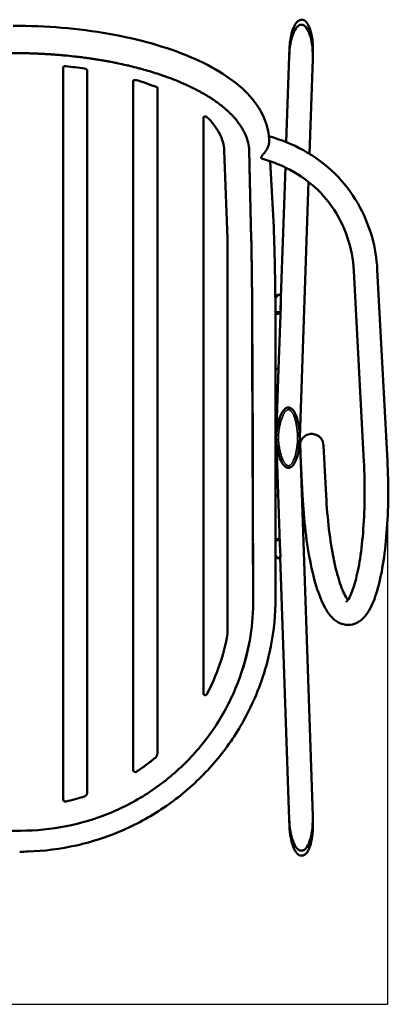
# Model space of a CAD drawing. Header units: millimetres. Extents: x -333 to 1439, y -332 to 1484.
# Tile 4 of 10: x 281 to 594, y -332 to 503. Entities that reach past the tile are written whole.
import ezdxf

# ---------------------------------------------------------------- set-up
doc = ezdxf.new("R2010")
doc.units = ezdxf.units.MM
doc.layers.add('QUOTE', color=252, linetype='Continuous')
doc.layers.add('Visibile (ISO)', color=7, linetype='Continuous', lineweight=50)
doc.layers.add('Visibile sottile (ISO)', color=7, linetype='Continuous', lineweight=35)
doc.dimstyles.get("Standard").update_dxf_attribs({"dimtxt": 15, "dimasz": 0.18, "dimexe": 0.18, "dimexo": 0.0625, "dimgap": 3, "dimtad": 1, "dimdec": 0, "dimzin": 0, "dimdsep": 46, "dimtxsty": 'Standard', "dimblk": 'ARCHTICK', "dimcen": 0.09, "dimadec": 0, "dimazin": 0, "dimtfac": 1, "dimtdec": 0, "dimtofl": 0, "dimtmove": 0, "dimatfit": 3, "dimfxl": 0, "dimtolj": 1, "dimtzin": 0, "dimarcsym": 0})

# ---------------------------------------------------------------- blocks, each defined once
blk = doc.blocks.new('_ArchTick')
at = {"color": 0, "linetype": 'ByBlock', "const_width": 0.15}
blk.add_lwpolyline([(-0.5, -0.5), (0.5, 0.5)], dxfattribs=at)
blk = doc.blocks.new('*D9')
at = {"layer": 'Defpoints', "color": 0}
for p in [(-173.2, 128.99), (593.2, 128.99), (593.2, -332.1)]:
    blk.add_point(p, dxfattribs=at)
at = {"layer": 'QUOTE', "color": 0, "lineweight": -2}
for p, q in [((-173.2, 128.92), (-173.2, -332.28)), ((593.2, 128.92), (593.2, -332.28)), ((-173.2, -332.1), (593.2, -332.1))]:
    blk.add_line(p, q, dxfattribs=at)
at = {"layer": 'QUOTE', "color": 0, "lineweight": -2, "xscale": 0.18, "yscale": 0.18, "zscale": 0.18, "rotation": 180}
blk.add_blockref('_ArchTick', (-173.2, -332.1), dxfattribs=at)
at = {"layer": 'QUOTE', "color": 0, "lineweight": -2, "xscale": 0.18, "yscale": 0.18, "zscale": 0.18}
blk.add_blockref('_ArchTick', (593.2, -332.1), dxfattribs=at)
at = {"layer": 'QUOTE', "color": 0, "insert": (210, -321.6), "char_height": 15, "attachment_point": 5}
blk.add_mtext('\\A1;766', dxfattribs=at)

msp = doc.modelspace()

# ---------------------------------------------------------------- linework, layer by layer
at = {"layer": 'Visibile (ISO)'}
for p, q in [((509.96, 473.51), (510.09, 477.51)), ((509.92, 472.5), (507.43, 399.26)), ((509.96, 473.47), (509.96, 473.47)), ((529.85, 469.71), (527.11, 389.37)), ((529.89, 470.68), (530.02, 474.73)), ((529.89, 470.68), (529.89, 470.68)), ((318.2, 462.97), (318.2, 316.32)), ((338.7, 460.25), (338.7, 316.32)), ((377.7, 451.29), (377.7, 316.32)), ((398.2, 445.42), (398.2, 316.32)), ((437.2, 420.35), (437.2, 316.32)), ((492.79, 402.46), (492.93, 399.93)), ((457.65, 317.61), (454.84, 392.18)), ((477.79, 316.32), (475.97, 392.35)), ((476.34, 378.29), (477.79, 317.68)), ((493.81, 383.01), (496.75, 326.83)), ((506.69, 377.78), (502.95, 267.78)), ((526.3, 365.6), (518.91, 148.5)), ((457.7, 224.81), (457.65, 317.61)), ((318.2, 316.32), (318.2, 224.81)), ((338.7, 224.81), (338.7, 316.32)), ((377.7, 316.32), (377.7, 224.81)), ((398.2, 224.81), (398.2, 316.32)), ((437.2, 316.32), (437.2, 224.81)), ((573.25, 128.09), (564.67, 290.12)), ((593.2, 128.99), (584.62, 291.02)), ((502.7, 260.48), (500.87, 206.9)), ((502.64, 258.8), (502.59, 258.8)), ((318.2, 224.81), (318.2, -158.45)), ((338.7, -152.6), (338.7, 224.81)), ((377.7, 224.81), (377.7, -133.51)), ((398.2, -119.19), (398.2, 224.81)), ((437.2, 224.81), (437.2, -68.6)), ((457.7, -17.85), (457.7, 224.81)), ((479.34, 3.71), (478.65, 224.81)), ((478.66, 224.63), (479.36, 3.9)), ((498.37, 223.43), (498.37, 12.67)), ((500.88, 206.9), (498.88, 148.5)), ((499.56, 168.42), (499.15, 168.45)), ((499.77, 172.89), (499.16, 172.93)), ((499.35, 134.76), (498.88, 148.5)), ((519.23, 139.01), (518.91, 148.5)), ((529.85, -172.71), (519.09, 143.15)), ((501.95, 58.43), (499.35, 134.76)), ((519.23, 139.01), (521.23, 99.51)), ((538.98, 141.51), (541.21, 99.51)), ((509.92, -175.5), (502.35, 46.81)), ((529.89, -173.68), (529.89, -173.68)), ((529.89, -173.68), (530.02, -177.73)), ((509.96, -176.47), (509.96, -176.47)), ((509.96, -176.51), (510.09, -180.51))]:
    msp.add_line(p, q, dxfattribs=at)
for centre, radius, start, end in [((528.98, 141.72), 10, 358.76019, 171.78108), ((438.7, -68.6), 1.5, 180, 332.17878), ((379.4, -133.51), 1.7, 180, 303.30608), ((320, -158.45), 1.8, 180, 282.44146)]:
    msp.add_arc(centre, radius, start, end, dxfattribs=at)
for centre, major_axis, ratio, start_param, end_param in [((271.25, 390.22), (-181.31, -2.11), 0.418341, 4.340052, 4.432701), ((477.79, 235.66), (0.39, -90.5), 0.009172, 1.448584, 2.705221), ((477.79, 235.66), (-0.38, 89), 0.009172, 4.590177, 5.846813), ((583.23, 128.54), (9.97, 0.45), 0.010685, 0.000076, 0.000087), ((393.2, -119.19), (4.66, -1.8), 1, 5.774473, 6.65214), ((277.35, 31.73), (50.05, -190.24), 0.956028, 6.244818, 6.332262), ((335.2, -152.6), (3.02, -1.78), 1, 5.553501, 6.815692)]:
    msp.add_ellipse(centre, major_axis=major_axis, ratio=ratio, start_param=start_param, end_param=end_param, dxfattribs=at)
for points, degree, knots in [([(510.09, 477.51), (510.23, 481.55), (510.68, 485.6), (512.09, 492.04), (512.81, 494.51), (514.42, 498.13), (515.1, 499.4), (516.48, 501.16), (517.06, 501.76), (518.1, 502.5), (518.52, 502.73), (519.43, 503.07), (519.95, 503.17), (520.46, 503.17)], 3, [0, 0, 0, 0, 1.212474, 1.212474, 1.976153, 1.976153, 2.40221, 2.40221, 2.646481, 2.646481, 2.786225, 2.786225, 2.939104, 2.939104, 2.939104, 2.939104]), ([(520.46, 503.17), (520.91, 503.17), (521.36, 503.09), (522.21, 502.81), (522.62, 502.6), (523.44, 502.06), (523.85, 501.7), (524.72, 500.77), (525.16, 500.17), (526.17, 498.54), (526.67, 497.46), (527.87, 494.41), (528.41, 492.38), (529.63, 486.48), (529.99, 482.53), (530.08, 477.31), (530.07, 476.02), (530.02, 474.73)], 3, [0, 0, 0, 0, 0.134144, 0.134144, 0.269613, 0.269613, 0.429742, 0.429742, 0.651412, 0.651412, 1.00507, 1.00507, 1.633553, 1.633553, 2.812186, 2.812186, 3.199555, 3.199555, 3.199555, 3.199555]), ([(275.86, 498.02), (289.69, 498.02), (303.59, 497.44), (330.72, 495.15), (344.08, 493.43), (369.7, 488.93), (382.07, 486.12), (405.29, 479.54), (416.24, 475.72), (436.28, 467.21), (445.44, 462.46), (461.61, 452.15), (468.67, 446.53), (480.31, 434.49), (484.94, 427.99), (490.83, 415.15), (492.46, 408.83), (492.79, 402.46)], 3, [0, 0, 0, 0, 4.150349, 4.150349, 8.294683, 8.294683, 12.446695, 12.446695, 16.613417, 16.613417, 20.80502, 20.80502, 25.028386, 25.028386, 29.25548, 29.25548, 32.940084, 32.940084, 32.940084, 32.940084]), ([(520.33, 498.93), (520.03, 498.93), (519.73, 498.89), (519.11, 498.74), (518.8, 498.62), (517.8, 498.1), (517.17, 497.57), (515.33, 495.58), (514.15, 493.48), (511.3, 485.91), (510.16, 479.38), (509.92, 472.5)], 3, [0, 0, 0, 0, 0.091327, 0.091327, 0.190823, 0.190823, 0.430139, 0.430139, 0.999571, 0.999571, 2.037803, 2.037803, 2.037803, 2.037803]), ([(529.85, 469.71), (529.87, 470.13), (529.88, 470.56), (529.89, 471.09), (529.89, 471.2), (529.99, 478.63), (529.04, 485.66), (526.34, 493.5), (525.22, 495.6), (523.45, 497.57), (522.84, 498.11), (521.85, 498.62), (521.55, 498.74), (520.94, 498.89), (520.64, 498.93), (520.33, 498.93)], 3, [2.037803, 2.037803, 2.037803, 2.037803, 2.101996, 2.101996, 2.117411, 2.117411, 3.218027, 3.218027, 3.786273, 3.786273, 4.025607, 4.025607, 4.125567, 4.125567, 4.217935, 4.217935, 4.217935, 4.217935]), ([(475.97, 392.35), (475.85, 394.59), (475.52, 396.83), (474.98, 399.06), (474.58, 400.73), (474.06, 402.4), (473.42, 404.06), (473.21, 404.61), (472.98, 405.16), (472.74, 405.71), (472.26, 406.81), (471.73, 407.91), (471.15, 409), (470.86, 409.55), (470.56, 410.09), (470.24, 410.64), (469.61, 411.72), (468.92, 412.81), (468.18, 413.88), (467.82, 414.42), (467.44, 414.96), (467.04, 415.49), (466.25, 416.57), (465.42, 417.63), (464.53, 418.69), (464.08, 419.22), (463.63, 419.75), (463.16, 420.27), (462.57, 420.93), (461.96, 421.58), (461.33, 422.24), (461.21, 422.37), (461.08, 422.5), (460.96, 422.63), (460.7, 422.89), (460.45, 423.15), (460.19, 423.4), (460.06, 423.53), (459.93, 423.66), (459.79, 423.79), (459.53, 424.05), (459.26, 424.31), (458.99, 424.57), (458.86, 424.7), (458.72, 424.83), (458.59, 424.95), (458.32, 425.21), (458.04, 425.47), (457.76, 425.72), (457.62, 425.85), (457.48, 425.98), (457.34, 426.11), (456.64, 426.74), (455.92, 427.38), (455.18, 428), (454.59, 428.51), (453.99, 429.01), (453.37, 429.5), (452.15, 430.5), (450.87, 431.48), (449.56, 432.45), (448.9, 432.94), (448.23, 433.42), (447.55, 433.9), (446.19, 434.85), (444.78, 435.8), (443.33, 436.73), (442.61, 437.2), (441.87, 437.66), (441.13, 438.12), (439.64, 439.04), (438.11, 439.95), (436.53, 440.84), (435.75, 441.29), (434.95, 441.73), (434.14, 442.17), (432.53, 443.05), (430.87, 443.92), (429.17, 444.77), (428.33, 445.2), (427.47, 445.62), (426.6, 446.04), (425.3, 446.67), (423.98, 447.29), (422.63, 447.9), (422.18, 448.1), (421.73, 448.3), (421.28, 448.51), (420.37, 448.91), (419.46, 449.31), (418.53, 449.71), (418.07, 449.91), (417.61, 450.1), (417.14, 450.3), (416.44, 450.59), (415.73, 450.88), (415.02, 451.17), (414.79, 451.27), (414.55, 451.37), (414.31, 451.46), (413.83, 451.66), (413.36, 451.85), (412.88, 452.04), (412.64, 452.13), (412.4, 452.23), (412.15, 452.32), (411.43, 452.6), (410.7, 452.88), (409.97, 453.16), (409.49, 453.35), (409, 453.53), (408.5, 453.72), (407.03, 454.27), (405.54, 454.81), (404.03, 455.34), (403.02, 455.69), (402.01, 456.04), (400.99, 456.38), (398.95, 457.07), (396.88, 457.74), (394.78, 458.4), (393.73, 458.72), (392.68, 459.04), (391.61, 459.36), (389.49, 459.99), (387.34, 460.61), (385.16, 461.21), (384.07, 461.51), (382.98, 461.8), (381.88, 462.09), (379.67, 462.67), (377.45, 463.23), (375.2, 463.77), (374.07, 464.04), (372.94, 464.31), (371.8, 464.57), (369.53, 465.09), (367.23, 465.6), (364.92, 466.08), (363.76, 466.32), (362.59, 466.56), (361.42, 466.79), (359.67, 467.14), (357.91, 467.48), (356.13, 467.8), (355.54, 467.91), (354.95, 468.02), (354.35, 468.13), (353.16, 468.34), (351.97, 468.55), (350.77, 468.75), (350.17, 468.85), (349.57, 468.95), (348.97, 469.05), (347.77, 469.25), (346.56, 469.44), (345.36, 469.63), (344.75, 469.73), (344.15, 469.82), (343.54, 469.91), (342.33, 470.09), (341.11, 470.27), (339.89, 470.44), (339.28, 470.53), (338.67, 470.61), (338.06, 470.7), (336.23, 470.95), (334.38, 471.19), (332.54, 471.42), (331.3, 471.57), (330.07, 471.72), (328.83, 471.86), (326.35, 472.14), (323.86, 472.41), (321.37, 472.65), (320.12, 472.77), (318.86, 472.89), (317.61, 473), (315.73, 473.17), (313.84, 473.32), (311.94, 473.47), (311.31, 473.52), (310.68, 473.56), (310.05, 473.61), (308.78, 473.7), (307.52, 473.79), (306.25, 473.87), (305.61, 473.91), (304.98, 473.95), (304.34, 473.98), (303.07, 474.06), (301.8, 474.13), (300.52, 474.2), (299.88, 474.23), (299.24, 474.26), (298.61, 474.29), (297.33, 474.35), (296.05, 474.4), (294.77, 474.45), (294.13, 474.48), (293.49, 474.5), (292.84, 474.53), (291.56, 474.57), (290.28, 474.61), (288.99, 474.64), (288.35, 474.66), (287.7, 474.68), (287.06, 474.69), (286.09, 474.71), (285.13, 474.73), (284.16, 474.75), (283.84, 474.75), (283.51, 474.76), (283.19, 474.76), (282.55, 474.77), (281.9, 474.78), (281.25, 474.79), (280.93, 474.79), (280.61, 474.8), (280.28, 474.8), (279.64, 474.8), (278.99, 474.81), (278.34, 474.81), (278.02, 474.81), (277.7, 474.81), (277.37, 474.81), (276.73, 474.82), (276.08, 474.82), (275.43, 474.82), (275.11, 474.82), (274.8, 474.82), (274.48, 474.82), (273.84, 474.82), (273.2, 474.82), (272.55, 474.82), (272.23, 474.82), (271.91, 474.82), (271.59, 474.82), (270.95, 474.82), (270.31, 474.82), (269.67, 474.82), (269.35, 474.82), (269.03, 474.82), (268.71, 474.82), (267.75, 474.82), (266.78, 474.82), (265.82, 474.82), (265.18, 474.82), (264.54, 474.82), (263.9, 474.82), (262.61, 474.82), (261.33, 474.82), (260.05, 474.82), (259.41, 474.82), (258.76, 474.82), (258.12, 474.82), (256.2, 474.82), (254.27, 474.82), (252.34, 474.82), (251.06, 474.82), (249.77, 474.82), (248.49, 474.82), (245.92, 474.82), (243.35, 474.82), (240.78, 474.82), (239.49, 474.82), (238.21, 474.82), (236.92, 474.82), (218.92, 474.82), (200.89, 474.82), (182.89, 474.82), (181.61, 474.82), (180.32, 474.82), (179.04, 474.82), (176.46, 474.82), (173.89, 474.82), (171.32, 474.82), (170.04, 474.82), (168.75, 474.82), (167.47, 474.82), (165.54, 474.82), (163.62, 474.82), (161.69, 474.82), (161.05, 474.82), (160.41, 474.82), (159.77, 474.82), (158.48, 474.82), (157.2, 474.82), (155.92, 474.82), (155.27, 474.82), (154.63, 474.82), (153.99, 474.82), (153.03, 474.82), (152.07, 474.82), (151.11, 474.82), (150.79, 474.82), (150.46, 474.82), (150.14, 474.82), (149.5, 474.82), (148.86, 474.82), (148.22, 474.82), (147.9, 474.82), (147.58, 474.82), (147.26, 474.82), (146.62, 474.82), (145.98, 474.82), (145.34, 474.82), (145.02, 474.82), (144.7, 474.82), (144.38, 474.82), (143.74, 474.82), (143.09, 474.82), (142.44, 474.81), (142.12, 474.81), (141.79, 474.81), (141.47, 474.81), (140.82, 474.81), (140.18, 474.8), (139.53, 474.8), (139.21, 474.8), (138.88, 474.79), (138.56, 474.79), (137.91, 474.78), (137.27, 474.77), (136.62, 474.76), (136.3, 474.76), (135.98, 474.75), (135.65, 474.75), (134.69, 474.73), (133.72, 474.71), (132.75, 474.69), (132.11, 474.68), (131.47, 474.66), (130.82, 474.64), (129.54, 474.61), (128.25, 474.57), (126.97, 474.53), (126.33, 474.5), (125.69, 474.48), (125.05, 474.45), (123.76, 474.4), (122.49, 474.35), (121.21, 474.29), (120.57, 474.26), (119.93, 474.23), (119.29, 474.2), (118.02, 474.13), (116.74, 474.06), (115.47, 473.98), (114.84, 473.95), (114.2, 473.91), (113.57, 473.87), (112.3, 473.79), (111.03, 473.7), (109.77, 473.61), (109.13, 473.56), (108.5, 473.52), (107.87, 473.47), (105.98, 473.32), (104.09, 473.17), (102.21, 473), (100.95, 472.89), (99.7, 472.77), (98.45, 472.65), (95.95, 472.41), (93.46, 472.14), (90.98, 471.86), (89.75, 471.72), (88.51, 471.57), (87.28, 471.42), (85.43, 471.19), (83.59, 470.95), (81.75, 470.7), (81.14, 470.61), (80.53, 470.53), (79.92, 470.44), (78.7, 470.27), (77.49, 470.09), (76.27, 469.91), (75.67, 469.82), (75.06, 469.73), (74.46, 469.63), (73.25, 469.44), (72.04, 469.25), (70.84, 469.05), (70.24, 468.95), (69.64, 468.85), (69.04, 468.75), (67.84, 468.55), (66.65, 468.34), (65.46, 468.13), (64.87, 468.02), (64.28, 467.91), (63.68, 467.8), (61.91, 467.48), (60.14, 467.14), (58.39, 466.79), (57.22, 466.56), (56.06, 466.32), (54.9, 466.08), (52.58, 465.6), (50.28, 465.09), (48.01, 464.57), (46.87, 464.31), (45.74, 464.04), (44.62, 463.77), (42.37, 463.23), (40.14, 462.67), (37.94, 462.09), (36.84, 461.8), (35.74, 461.51), (34.65, 461.21), (32.48, 460.61), (30.32, 459.99), (28.2, 459.36), (27.14, 459.04), (26.08, 458.72), (25.03, 458.4), (22.94, 457.74), (20.87, 457.07), (18.82, 456.38), (17.8, 456.04), (16.79, 455.69), (15.78, 455.34), (14.28, 454.81), (12.78, 454.27), (11.31, 453.72), (10.82, 453.53), (10.33, 453.35), (9.84, 453.16), (9.11, 452.88), (8.38, 452.6), (7.66, 452.32), (7.42, 452.23), (7.18, 452.13), (6.94, 452.04), (6.46, 451.85), (5.98, 451.66), (5.5, 451.46), (5.27, 451.37), (5.03, 451.27), (4.79, 451.17), (4.08, 450.88), (3.38, 450.59), (2.68, 450.3), (2.21, 450.1), (1.74, 449.91), (1.28, 449.71), (0.36, 449.31), (-0.56, 448.91), (-1.47, 448.51), (-1.92, 448.3), (-2.37, 448.1), (-2.82, 447.9), (-4.16, 447.29), (-5.49, 446.67), (-6.79, 446.04), (-7.66, 445.62), (-8.51, 445.2), (-9.36, 444.77), (-11.06, 443.92), (-12.71, 443.05), (-14.33, 442.17), (-15.13, 441.73), (-15.93, 441.29), (-16.72, 440.84), (-18.29, 439.95), (-19.83, 439.04), (-21.32, 438.12), (-22.06, 437.66), (-22.8, 437.2), (-23.52, 436.73), (-24.97, 435.8), (-26.37, 434.85), (-27.73, 433.9), (-28.41, 433.42), (-29.08, 432.94), (-29.74, 432.45), (-31.06, 431.48), (-32.33, 430.5), (-33.56, 429.5), (-34.17, 429.01), (-34.78, 428.51), (-35.37, 428), (-36.11, 427.38), (-36.83, 426.74), (-37.53, 426.11), (-37.67, 425.98), (-37.81, 425.85), (-37.95, 425.72), (-38.23, 425.47), (-38.5, 425.21), (-38.77, 424.95), (-38.91, 424.83), (-39.05, 424.7), (-39.18, 424.57), (-39.45, 424.31), (-39.72, 424.05), (-39.98, 423.79), (-40.11, 423.66), (-40.24, 423.53), (-40.37, 423.4), (-40.63, 423.15), (-40.89, 422.89), (-41.14, 422.63), (-41.27, 422.5), (-41.4, 422.37), (-41.52, 422.24), (-42.15, 421.58), (-42.75, 420.93), (-43.34, 420.27), (-43.81, 419.75), (-44.27, 419.22), (-44.71, 418.69), (-45.6, 417.63), (-46.44, 416.57), (-47.23, 415.49), (-47.62, 414.96), (-48, 414.42), (-48.37, 413.88), (-49.11, 412.81), (-49.79, 411.72), (-50.42, 410.64), (-50.74, 410.09), (-51.05, 409.55), (-51.34, 409), (-51.92, 407.91), (-52.45, 406.81), (-52.93, 405.71), (-53.17, 405.16), (-53.39, 404.61), (-53.6, 404.06), (-54.24, 402.4), (-54.77, 400.73), (-55.17, 399.06), (-55.71, 396.83), (-56.04, 394.59), (-56.16, 392.35)], 3, [0, 0, 0, 0, 15.650596, 15.650596, 15.650596, 27.388544, 27.388544, 27.388544, 31.301193, 31.301193, 31.301193, 39.126491, 39.126491, 39.126491, 43.03914, 43.03914, 43.03914, 50.864439, 50.864439, 50.864439, 54.777088, 54.777088, 54.777088, 62.602386, 62.602386, 62.602386, 66.515035, 66.515035, 66.515035, 71.405846, 71.405846, 71.405846, 72.384009, 72.384009, 72.384009, 74.340333, 74.340333, 74.340333, 75.318496, 75.318496, 75.318496, 77.27482, 77.27482, 77.27482, 78.252982, 78.252982, 78.252982, 80.209307, 80.209307, 80.209307, 81.187469, 81.187469, 81.187469, 86.078281, 86.078281, 86.078281, 89.99093, 89.99093, 89.99093, 97.816228, 97.816228, 97.816228, 101.728877, 101.728877, 101.728877, 109.554175, 109.554175, 109.554175, 113.466825, 113.466825, 113.466825, 121.292123, 121.292123, 121.292123, 125.204772, 125.204772, 125.204772, 133.03007, 133.03007, 133.03007, 136.942719, 136.942719, 136.942719, 142.811693, 142.811693, 142.811693, 144.768017, 144.768017, 144.768017, 148.680667, 148.680667, 148.680667, 150.636991, 150.636991, 150.636991, 153.571478, 153.571478, 153.571478, 154.54964, 154.54964, 154.54964, 156.505965, 156.505965, 156.505965, 157.484127, 157.484127, 157.484127, 160.418614, 160.418614, 160.418614, 162.374939, 162.374939, 162.374939, 168.243912, 168.243912, 168.243912, 172.156561, 172.156561, 172.156561, 179.98186, 179.98186, 179.98186, 183.894509, 183.894509, 183.894509, 191.719807, 191.719807, 191.719807, 195.632456, 195.632456, 195.632456, 203.457754, 203.457754, 203.457754, 207.370403, 207.370403, 207.370403, 215.195702, 215.195702, 215.195702, 219.108351, 219.108351, 219.108351, 224.977324, 224.977324, 224.977324, 226.933649, 226.933649, 226.933649, 230.846298, 230.846298, 230.846298, 232.802623, 232.802623, 232.802623, 236.715272, 236.715272, 236.715272, 238.671596, 238.671596, 238.671596, 242.584245, 242.584245, 242.584245, 244.54057, 244.54057, 244.54057, 250.409544, 250.409544, 250.409544, 254.322193, 254.322193, 254.322193, 262.147491, 262.147491, 262.147491, 266.06014, 266.06014, 266.06014, 271.929114, 271.929114, 271.929114, 273.885438, 273.885438, 273.885438, 277.798088, 277.798088, 277.798088, 279.754412, 279.754412, 279.754412, 283.667061, 283.667061, 283.667061, 285.623386, 285.623386, 285.623386, 289.536035, 289.536035, 289.536035, 291.492359, 291.492359, 291.492359, 295.405009, 295.405009, 295.405009, 297.361333, 297.361333, 297.361333, 300.29582, 300.29582, 300.29582, 301.273982, 301.273982, 301.273982, 303.230307, 303.230307, 303.230307, 304.208469, 304.208469, 304.208469, 306.164794, 306.164794, 306.164794, 307.142956, 307.142956, 307.142956, 309.099281, 309.099281, 309.099281, 310.077443, 310.077443, 310.077443, 312.033767, 312.033767, 312.033767, 313.01193, 313.01193, 313.01193, 314.968254, 314.968254, 314.968254, 315.946417, 315.946417, 315.946417, 318.880903, 318.880903, 318.880903, 320.837228, 320.837228, 320.837228, 324.749877, 324.749877, 324.749877, 326.706202, 326.706202, 326.706202, 332.575175, 332.575175, 332.575175, 336.487824, 336.487824, 336.487824, 344.313123, 344.313123, 344.313123, 348.225772, 348.225772, 348.225772, 403.002859, 403.002859, 403.002859, 406.915509, 406.915509, 406.915509, 414.740807, 414.740807, 414.740807, 418.653456, 418.653456, 418.653456, 424.52243, 424.52243, 424.52243, 426.478754, 426.478754, 426.478754, 430.391403, 430.391403, 430.391403, 432.347728, 432.347728, 432.347728, 435.282215, 435.282215, 435.282215, 436.260377, 436.260377, 436.260377, 438.216702, 438.216702, 438.216702, 439.194864, 439.194864, 439.194864, 441.151188, 441.151188, 441.151188, 442.129351, 442.129351, 442.129351, 444.085675, 444.085675, 444.085675, 445.063837, 445.063837, 445.063837, 447.020162, 447.020162, 447.020162, 447.998324, 447.998324, 447.998324, 449.954649, 449.954649, 449.954649, 450.932811, 450.932811, 450.932811, 453.867298, 453.867298, 453.867298, 455.823623, 455.823623, 455.823623, 459.736272, 459.736272, 459.736272, 461.692596, 461.692596, 461.692596, 465.605245, 465.605245, 465.605245, 467.56157, 467.56157, 467.56157, 471.474219, 471.474219, 471.474219, 473.430544, 473.430544, 473.430544, 477.343193, 477.343193, 477.343193, 479.299517, 479.299517, 479.299517, 485.168491, 485.168491, 485.168491, 489.08114, 489.08114, 489.08114, 496.906438, 496.906438, 496.906438, 500.819087, 500.819087, 500.819087, 506.688061, 506.688061, 506.688061, 508.644386, 508.644386, 508.644386, 512.557035, 512.557035, 512.557035, 514.513359, 514.513359, 514.513359, 518.426009, 518.426009, 518.426009, 520.382333, 520.382333, 520.382333, 524.294982, 524.294982, 524.294982, 526.251307, 526.251307, 526.251307, 532.12028, 532.12028, 532.12028, 536.03293, 536.03293, 536.03293, 543.858228, 543.858228, 543.858228, 547.770877, 547.770877, 547.770877, 555.596175, 555.596175, 555.596175, 559.508824, 559.508824, 559.508824, 567.334123, 567.334123, 567.334123, 571.246772, 571.246772, 571.246772, 579.07207, 579.07207, 579.07207, 582.984719, 582.984719, 582.984719, 588.853693, 588.853693, 588.853693, 590.810017, 590.810017, 590.810017, 593.744504, 593.744504, 593.744504, 594.722666, 594.722666, 594.722666, 596.678991, 596.678991, 596.678991, 597.657153, 597.657153, 597.657153, 600.59164, 600.59164, 600.59164, 602.547965, 602.547965, 602.547965, 606.460614, 606.460614, 606.460614, 608.416938, 608.416938, 608.416938, 614.285912, 614.285912, 614.285912, 618.198561, 618.198561, 618.198561, 626.023859, 626.023859, 626.023859, 629.936508, 629.936508, 629.936508, 637.761807, 637.761807, 637.761807, 641.674456, 641.674456, 641.674456, 649.499754, 649.499754, 649.499754, 653.412403, 653.412403, 653.412403, 661.237701, 661.237701, 661.237701, 665.150351, 665.150351, 665.150351, 670.041162, 670.041162, 670.041162, 671.019324, 671.019324, 671.019324, 672.975649, 672.975649, 672.975649, 673.953811, 673.953811, 673.953811, 675.910136, 675.910136, 675.910136, 676.888298, 676.888298, 676.888298, 678.844622, 678.844622, 678.844622, 679.822785, 679.822785, 679.822785, 684.713596, 684.713596, 684.713596, 688.626245, 688.626245, 688.626245, 696.451544, 696.451544, 696.451544, 700.364193, 700.364193, 700.364193, 708.189491, 708.189491, 708.189491, 712.10214, 712.10214, 712.10214, 719.927438, 719.927438, 719.927438, 723.840087, 723.840087, 723.840087, 735.578035, 735.578035, 735.578035, 751.228631, 751.228631, 751.228631, 751.228631]), ([(320.45, 463.71), (320.15, 463.74), (319.5, 463.74), (318.52, 463.5), (318.2, 463.17), (318.2, 462.97)], 3, [0, 0, 0, 0, 0.285714, 0.571429, 1, 1, 1, 1]), ([(338.7, 460.25), (338.7, 460.6), (338.18, 461.2), (336.96, 461.56), (336.38, 461.64)], 3, [0, 0, 0, 0, 0.571429, 1, 1, 1, 1]), ([(380.39, 451.87), (380.1, 451.96), (379.4, 452.06), (378.15, 451.89), (377.7, 451.52), (377.7, 451.29)], 3, [0, 0, 0, 0, 0.285714, 0.571429, 1, 1, 1, 1]), ([(397.72, 445.88), (394.98, 446.96), (392.17, 447.99), (386.39, 449.99), (383.43, 450.95), (380.39, 451.87)], 3, [0, 0, 0, 0, 1.120279, 1.120279, 2.240556, 2.240556, 2.240556, 2.240556]), ([(398.2, 445.42), (398.2, 445.46), (398.19, 445.5), (398.15, 445.59), (398.12, 445.63), (398.03, 445.71), (397.98, 445.75), (397.86, 445.82), (397.8, 445.85), (397.72, 445.88)], 3, [0, 0, 0, 0, 0.0308299, 0.0308299, 0.0616562, 0.0616562, 0.0924824, 0.0924824, 0.1233123, 0.1233123, 0.1233123, 0.1233123]), ([(440.08, 420.6), (439.92, 420.75), (439.62, 420.88), (439.26, 420.94), (438.9, 421), (438.48, 421), (438.12, 420.93), (437.94, 420.9), (437.77, 420.85), (437.64, 420.8), (437.36, 420.68), (437.2, 420.52), (437.2, 420.35)], 3, [0, 0, 0, 0, 0.286617, 0.286617, 0.286617, 0.572392, 0.572392, 0.572392, 0.714208, 0.714208, 0.714208, 1, 1, 1, 1]), ([(440.08, 420.6), (444.68, 416.12), (448.25, 411.47), (453.21, 401.92), (454.58, 397.06), (454.84, 392.18)], 3, [-6.936297, -6.936297, -6.936297, -6.936297, -3.467531, -3.467531, 0, 0, 0, 0]), ([(492.67, 404.26), (502.81, 401.41), (512.71, 397.48), (531.74, 386.98), (540.91, 380.15), (556.27, 364.87), (562.74, 356.45), (573.23, 338.42), (577.33, 328.66), (582.66, 309.65), (584.17, 300.33), (584.62, 291.02)], 3, [0.430493, 0.430493, 0.430493, 0.430493, 3.586572, 3.586572, 6.958745, 6.958745, 10.104755, 10.104755, 13.246351, 13.246351, 16.061855, 16.061855, 16.061855, 16.061855]), ([(491.91, 395.1), (491.51, 394.17), (491.01, 393.28), (489.9, 391.56), (489.28, 390.75), (488.05, 389.21), (487.45, 388.51), (486.8, 387.62), (486.62, 387.35), (486.36, 386.84), (486.28, 386.61), (486.26, 386.4)], 3, [0.000001, 0.000001, 0.000001, 0.000001, 0.305426, 0.305426, 0.625669, 0.625669, 0.97248, 0.97248, 1.139741, 1.139741, 1.296176, 1.296176, 1.296176, 1.296176]), ([(492.93, 399.93), (492.96, 399.24), (492.91, 398.52), (492.59, 396.87), (492.3, 395.98), (491.91, 395.1)], 3, [1.0094876, 1.0094876, 1.0094876, 1.0094876, 1.1834616, 1.1834616, 1.3848396, 1.3848396, 1.3848396, 1.3848396]), ([(486.26, 386.4), (486.25, 386.32), (486.24, 386.25), (486.27, 385.85), (486.43, 385.53), (487.03, 385.14), (487.25, 385.04), (487.51, 384.97)], 3, [0, 0, 0, 0, 0.0490724, 0.0490724, 0.2830762, 0.2830762, 0.389876, 0.389876, 0.389876, 0.389876]), ([(564.67, 290.12), (564.19, 299.83), (562.33, 309.57), (556.04, 328.04), (551.53, 336.94), (540.3, 352.83), (533.48, 359.99), (518.37, 371.8), (509.96, 376.61), (496.72, 382.09), (492.14, 383.66), (487.51, 384.97)], 3, [0, 0, 0, 0, 2.943238, 2.943238, 5.899259, 5.899259, 8.815435, 8.815435, 11.674091, 11.674091, 13.12019, 13.12019, 13.12019, 13.12019]), ([(496.75, 326.83), (496.97, 322.59), (497.18, 317.05), (497.55, 304.07), (497.72, 296.55), (498, 280.29), (498.11, 271.41), (498.28, 253.13), (498.34, 243.55), (498.37, 230.53), (498.37, 226.96), (498.37, 223.43)], 3, [0.000104, 0.000104, 0.000104, 0.000104, 2.935106, 2.935106, 5.814972, 5.814972, 8.662092, 8.662092, 11.502144, 11.502144, 12.570117, 12.570117, 12.570117, 12.570117]), ([(498.44, 268.74), (498.69, 268.94), (498.93, 269.14), (499.49, 269.47), (499.73, 269.59), (500.23, 269.76), (500.5, 269.82), (500.93, 269.86), (501.09, 269.86), (501.25, 269.85)], 3, [0, 0, 0, 0, 0.1796286, 0.1796286, 0.2724403, 0.2724403, 0.3578559, 0.3578559, 0.4079886, 0.4079886, 0.4079886, 0.4079886]), ([(502.77, 269.75), (502.78, 269.75), (502.78, 269.75), (502.79, 269.74), (502.84, 269.65), (502.9, 269.24), (502.94, 268.62), (502.97, 267.01), (502.9, 264.8), (502.84, 263.6), (502.67, 260.98), (502.49, 258.34), (502.42, 257.04), (502.38, 255.96), (502.39, 255.15)], 5, [-21.125911, -21.125911, -21.125911, -21.125911, -21.125911, -21.125911, -20.522364, -20.522364, -20.522364, -13.755748, -13.755748, -13.755748, -7.061232, -7.061232, -7.061232, 0, 0, 0, 0, 0, 0]), ([(502.7, 260.48), (502.71, 260.77), (502.72, 261.08), (502.75, 261.73), (502.77, 262.05), (502.81, 262.65), (502.82, 262.91), (502.84, 263.36), (502.85, 263.54), (502.86, 263.75), (502.86, 263.8), (502.87, 263.88), (502.87, 263.91), (502.87, 263.96), (502.87, 263.98), (502.87, 264.04), (502.87, 264.07), (502.88, 264.14), (502.88, 264.19), (502.88, 264.37), (502.88, 264.48), (502.88, 264.57)], 3, [-0.6098328, -0.6098328, -0.6098328, -0.6098328, -0.5118707, -0.5118707, -0.4148809, -0.4148809, -0.3298958, -0.3298958, -0.2653723, -0.2653723, -0.2460918, -0.2460918, -0.2342692, -0.2342692, -0.2235942, -0.2235942, -0.2100105, -0.2100105, -0.1886647, -0.1886647, -0.1183578, -0.1183578, -0.1183578, -0.1183578]), ([(502.59, 258.8), (502.59, 258.8), (502.58, 258.8), (502.57, 258.83), (502.55, 258.88), (502.54, 258.97)], 3, [-0.2509973, -0.2509973, -0.2509973, -0.2509973, -0.2316454, -0.2316454, -0.150484, -0.150484, -0.150484, -0.150484]), ([(498.37, 206.02), (498.43, 206.09), (498.49, 206.17), (498.68, 206.38), (498.83, 206.5), (499.15, 206.69), (499.32, 206.76), (499.67, 206.86), (499.84, 206.88), (500.02, 206.89)], 3, [-0.2197306, -0.2197306, -0.2197306, -0.2197306, -0.1820752, -0.1820752, -0.1127044, -0.1127044, -0.0532625, -0.0532625, -0.0000017, -0.0000017, -0.0000017, -0.0000017]), ([(500.02, 206.89), (500.17, 206.89), (500.31, 206.89), (500.6, 206.9), (500.74, 206.9), (500.88, 206.9)], 3, [0.00000168, 0.00000168, 0.00000168, 0.00000168, 0.04391938, 0.04391938, 0.08597727, 0.08597727, 0.08597727, 0.08597727]), ([(499.16, 172.93), (499.02, 173.64), (498.82, 174.35), (498.49, 175.18), (498.43, 175.31), (498.37, 175.45)], 3, [-1.3615278, -1.3615278, -1.3615278, -1.3615278, -1.0451737, -1.0451737, -0.9825667, -0.9825667, -0.9825667, -0.9825667]), ([(499.15, 168.45), (499.01, 169.16), (498.81, 169.86), (498.48, 170.68), (498.43, 170.81), (498.37, 170.94)], 3, [0.000001, 0.000001, 0.000001, 0.000001, 0.3168932, 0.3168932, 0.376274, 0.376274, 0.376274, 0.376274]), ([(498.88, 148.5), (499.33, 158.52), (501.49, 164.58), (503.06, 168.49), (503.87, 169.98), (505.24, 171.88), (505.83, 172.52), (506.93, 173.42), (507.4, 173.67), (508.28, 174.04), (508.73, 174.11), (509.6, 174.16), (510.06, 174.06), (510.81, 173.82), (511.25, 173.61), (512.26, 172.88), (512.78, 172.37), (514.05, 170.79), (514.71, 169.59), (516.35, 165.99), (517.17, 163.08), (518.54, 155.71), (518.78, 151.57), (518.82, 148.5)], 3, [-2.988309, -2.988309, -2.988309, -2.988309, -2.84994, -2.84994, -2.726121, -2.726121, -2.638134, -2.638134, -2.557814, -2.557814, -2.446821, -2.446821, -2.280673, -2.280673, -2.115053, -2.115053, -1.923466, -1.923466, -1.598625, -1.598625, -0.921205, -0.921205, -0.000016, -0.000016, -0.000016, -0.000016]), ([(501.78, 165.21), (501.53, 164.48), (501.29, 163.71), (500.82, 162.07), (500.61, 161.22), (500.41, 160.33)], 3, [-1.8713677, -1.8713677, -1.8713677, -1.8713677, -1.5705893, -1.5705893, -1.2609895, -1.2609895, -1.2609895, -1.2609895]), ([(518.82, 148.5), (518.76, 143.41), (518.25, 139.82), (517.35, 134.8), (516.58, 131.57), (514.66, 127.29), (514, 126.16), (512.93, 124.81), (512.41, 124.22), (511.37, 123.48), (510.93, 123.22), (510.12, 122.96), (509.65, 122.84), (508.77, 122.89), (508.33, 122.94), (507.19, 123.42), (506.72, 123.75), (505.57, 124.7), (504.96, 125.49), (503.76, 127.21), (502.91, 128.78), (500.14, 136.1), (499.15, 142.66), (498.88, 148.5)], 3, [-13.47693, -13.47693, -13.47693, -13.47693, -10.269657, -10.269657, -6.648508, -6.648508, -4.838673, -4.838673, -3.950592, -3.950592, -3.471313, -3.471313, -3.172482, -3.172482, -3.013341, -3.013341, -2.84696, -2.84696, -2.479588, -2.479588, -1.752447, -1.752447, -0.000008, -0.000008, -0.000008, -0.000008]), ([(593.2, 128.99), (593.73, 118.72), (593.95, 108.19), (593.74, 87.64), (593.31, 77.44), (591.82, 58.27), (590.75, 49.13), (588.05, 32.56), (586.39, 25.03), (582.5, 11.93), (580.26, 6.32), (574.59, -3.16), (570.92, -7.39), (563.11, -10.22), (560.5, -10.55), (554.76, -9.91), (551.76, -8.55), (546.49, -4.69), (544.24, -2.05), (539.33, 5.39), (536.88, 10.76), (532.22, 23.99), (530.06, 32.11), (526.45, 49.67), (524.95, 59.15), (522.62, 78.8), (521.76, 89.11), (521.23, 99.51)], 3, [0, 0, 0, 0, 3.106116, 3.106116, 6.225459, 6.225459, 9.351019, 9.351019, 12.500701, 12.500701, 15.717459, 15.717459, 19.120057, 19.120057, 20.539839, 20.539839, 22.396089, 22.396089, 24.572699, 24.572699, 27.72193, 27.72193, 31.124975, 31.124975, 34.343892, 34.343892, 37.486616, 37.486616, 37.486616, 37.486616]), ([(558.17, 9.06), (558.17, 9.06), (558.67, 9.45), (560.29, 11.63), (561.56, 13.9), (564.28, 20.54), (565.77, 25.31), (568.53, 36.93), (569.8, 44.04), (571.89, 59.84), (572.71, 68.73), (573.74, 87.36), (573.97, 97.28), (573.82, 114.15), (573.61, 121.18), (573.25, 128.09)], 3, [17.646626, 17.646626, 17.646626, 17.646626, 19.202165, 19.202165, 21.371206, 21.371206, 23.970216, 23.970216, 26.795594, 26.795594, 29.729683, 29.729683, 32.708523, 32.708523, 34.800879, 34.800879, 34.800879, 34.800879]), ([(498.37, 100.13), (498.43, 100.05), (498.49, 99.98), (498.68, 99.77), (498.83, 99.65), (499.15, 99.46), (499.32, 99.39), (499.67, 99.29), (499.84, 99.27), (500.02, 99.26)], 3, [0.0227003, 0.0227003, 0.0227003, 0.0227003, 0.0605497, 0.0605497, 0.1302778, 0.1302778, 0.190026, 0.190026, 0.2435612, 0.2435612, 0.2435612, 0.2435612]), ([(500.02, 99.26), (500.17, 99.26), (500.31, 99.26), (500.49, 99.25), (500.53, 99.25), (500.56, 99.25)], 3, [-0.0878354, -0.0878354, -0.0878354, -0.0878354, -0.04391771, -0.04391771, -0.03401809, -0.03401809, -0.03401809, -0.03401809]), ([(541.21, 99.51), (541.73, 89.65), (542.56, 79.89), (544.76, 61.59), (546.15, 52.88), (549.3, 37.48), (551.11, 30.61), (554.83, 19.56), (556.82, 15.2), (558.91, 11.82), (559.3, 11.25), (559.65, 10.78)], 3, [0, 0, 0, 0, 2.984984, 2.984984, 5.980127, 5.980127, 8.953482, 8.953482, 11.869145, 11.869145, 12.575344, 12.575344, 12.575344, 12.575344]), ([(502.23, 46.23), (502.27, 46.23), (502.32, 46.48), (502.41, 47.63), (502.44, 48.71), (502.38, 51.46), (502.29, 53.04), (502.12, 55.82), (502.04, 56.96), (501.94, 58.6), (501.91, 59.2), (501.88, 60.03), (501.87, 60.3), (501.86, 60.74), (501.86, 60.92), (501.86, 61.09)], 3, [-1.857606, -1.857606, -1.857606, -1.857606, -1.539831, -1.539831, -1.099047, -1.099047, -0.661497, -0.661497, -0.348484, -0.348484, -0.170352, -0.170352, -0.084313, -0.084313, -0.015545, -0.015545, -0.015545, -0.015545]), ([(501.16, 46.16), (500.8, 46.14), (500.45, 46.18), (499.84, 46.33), (499.57, 46.44), (499.11, 46.66), (498.92, 46.77), (498.61, 46.97), (498.49, 47.05), (498.37, 47.13)], 3, [0, 0, 0, 0, 0.1111997, 0.1111997, 0.2144535, 0.2144535, 0.3183009, 0.3183009, 0.3925464, 0.3925464, 0.3925464, 0.3925464]), ([(-59.31, 10.87), (-59.31, -1.95), (-58.04, -14.76), (-55.52, -27.33), (-53, -39.91), (-49.24, -52.22), (-44.29, -64.07), (-39.35, -75.92), (-33.24, -87.26), (-26.06, -97.93), (-18.88, -108.59), (-10.66, -118.53), (-1.53, -127.6), (7.61, -136.67), (17.63, -144.83), (28.37, -151.95), (39.12, -159.08), (50.54, -165.14), (62.48, -170.05), (74.42, -174.96), (86.82, -178.69), (99.5, -181.2), (112.18, -183.7), (125.06, -184.96), (138.01, -184.96), (186.05, -184.96), (234.11, -184.96), (282.15, -184.96), (295.11, -184.96), (307.99, -183.7), (320.67, -181.2), (333.34, -178.69), (345.74, -174.96), (357.68, -170.05), (369.62, -165.14), (381.05, -159.08), (391.79, -151.95), (402.54, -144.83), (412.55, -136.67), (421.69, -127.6), (430.83, -118.53), (439.05, -108.59), (446.23, -97.93), (453.41, -87.26), (459.51, -75.92), (464.46, -64.07), (469.4, -52.22), (473.16, -39.91), (475.69, -27.33), (477.74, -17.1), (478.96, -6.71), (479.34, 3.71)], 3, [-757.780345, -757.780345, -757.780345, -757.780345, -718.978265, -718.978265, -718.978265, -680.164371, -680.164371, -680.164371, -641.350487, -641.350487, -641.350487, -602.536642, -602.536642, -602.536642, -563.722689, -563.722689, -563.722689, -524.908818, -524.908818, -524.908818, -486.094761, -486.094761, -486.094761, -447.263322, -447.263322, -447.263322, -303.294068, -303.294068, -303.294068, -264.462628, -264.462628, -264.462628, -225.648572, -225.648572, -225.648572, -186.8347, -186.8347, -186.8347, -148.020748, -148.020748, -148.020748, -109.206903, -109.206903, -109.206903, -70.393019, -70.393019, -70.393019, -31.579125, -31.579125, -31.579125, 0, 0, 0, 0]), ([(498.37, 12.67), (498.37, -1.14), (497.02, -15.02), (491.7, -42.11), (487.71, -55.46), (477.27, -81.03), (470.78, -93.37), (455.62, -116.49), (446.87, -127.37), (427.53, -147.19), (416.85, -156.21), (394.05, -171.99), (381.83, -178.81), (356.41, -189.97), (343.1, -194.35), (316, -200.48), (302.09, -202.25), (285.93, -202.75), (283.65, -202.79), (281.37, -202.79)], 3, [0, 0, 0, 0, 4.172397, 4.172397, 8.33806, 8.33806, 12.505007, 12.505007, 16.672439, 16.672439, 20.840436, 20.840436, 25.00864, 25.00864, 29.176985, 29.176985, 33.345598, 33.345598, 34.028642, 34.028642, 34.028642, 34.028642]), ([(479.36, 3.9), (478.99, -6.65), (477.76, -17.16), (475.69, -27.52), (474.33, -34.29), (472.61, -40.98), (470.55, -47.56)], 3, [-758.154076, -758.154076, -758.154076, -758.154076, -726.201817, -726.201817, -726.201817, -705.312035, -705.312035, -705.312035, -705.312035]), ([(479.34, 3.71), (479.35, 3.74), (479.35, 3.77), (479.35, 3.8), (479.35, 3.84), (479.36, 3.87), (479.36, 3.9)], 3, [0, 0, 0, 0, 0.772242, 0.772242, 0.772242, 1.545577, 1.545577, 1.545577, 1.545577]), ([(440.03, -69.3), (444.28, -61.23), (447.9, -52.86), (453.82, -35.64), (456.11, -26.81), (457.7, -17.85)], 3, [0.000005, 0.000005, 0.000005, 0.000005, 2.750298, 2.750298, 5.500485, 5.500485, 5.500485, 5.500485]), ([(380.33, -134.93), (383.12, -133.1), (385.85, -131.19), (391.21, -127.22), (393.83, -125.17), (396.4, -123.04)], 3, [0.000001, 0.000001, 0.000001, 0.000001, 1.00237, 1.00237, 2.00474, 2.00474, 2.00474, 2.00474]), ([(529.85, -172.71), (529.87, -173.13), (529.88, -173.56), (529.89, -174.09), (529.89, -174.19), (529.99, -181.63), (529.04, -188.66), (526.34, -196.5), (525.22, -198.6), (523.45, -200.57), (522.84, -201.11), (521.85, -201.62), (521.55, -201.74), (520.94, -201.89), (520.64, -201.93), (520.33, -201.93)], 3, [-2.143205, -2.143205, -2.143205, -2.143205, -2.080097, -2.080097, -2.064946, -2.064946, -0.983183, -0.983183, -0.424465, -0.424465, -0.189116, -0.189116, -0.090825, -0.090825, 0, 0, 0, 0]), ([(520.33, -201.93), (520.03, -201.93), (519.73, -201.89), (519.11, -201.74), (518.8, -201.62), (517.8, -201.1), (517.17, -200.57), (515.33, -198.58), (514.15, -196.48), (511.3, -188.91), (510.16, -182.38), (509.92, -175.5)], 3, [-4.146489, -4.146489, -4.146489, -4.146489, -4.056687, -4.056687, -3.958851, -3.958851, -3.72352, -3.72352, -3.163636, -3.163636, -2.143205, -2.143205, -2.143205, -2.143205]), ([(520.46, -206.17), (520.01, -206.17), (519.56, -206.09), (518.7, -205.81), (518.29, -205.6), (517.45, -205.06), (517.03, -204.69), (516.12, -203.74), (515.65, -203.11), (514.56, -201.41), (514.01, -200.28), (512.68, -197.04), (512.06, -194.85), (510.68, -188.68), (510.23, -184.59), (510.09, -180.51)], 3, [0, 0, 0, 0, 0.134454, 0.134454, 0.271037, 0.271037, 0.435163, 0.435163, 0.666728, 0.666728, 1.041591, 1.041591, 1.717404, 1.717404, 2.940452, 2.940452, 2.940452, 2.940452]), ([(530.02, -177.73), (530.16, -181.76), (529.99, -185.82), (529.03, -192.71), (528.44, -195.59), (526.94, -199.88), (526.29, -201.39), (524.91, -203.54), (524.32, -204.29), (523.22, -205.23), (522.79, -205.52), (522.04, -205.87), (521.75, -205.98), (521.12, -206.13), (520.79, -206.17), (520.46, -206.17)], 3, [0, 0, 0, 0, 1.210973, 1.210973, 2.085439, 2.085439, 2.572767, 2.572767, 2.85236, 2.85236, 3.005471, 3.005471, 3.09962, 3.09962, 3.198381, 3.198381, 3.198381, 3.198381])]:
    msp.add_open_spline(points, degree=degree, knots=knots, dxfattribs=at)
for points, degree in [([(509.94, 472.98), (509.95, 473.14), (509.95, 473.3), (509.96, 473.47)], 3), ([(529.89, 470.68), (529.88, 470.52), (529.87, 470.36), (529.87, 470.2)], 3), ([(498.14, 268.49), (498.24, 268.57), (498.34, 268.66), (498.44, 268.74)], 3), ([(501.25, 269.85), (501.76, 269.81), (502.27, 269.78), (502.77, 269.75)], 3), ([(502.47, 253.85), (501.07, 253.77), (499.67, 253.69), (498.27, 253.6)], 3), ([(502.39, 255.15), (502.39, 254.83), (502.4, 254.55), (502.42, 254.32), (502.45, 254.14), (502.48, 254.02)], 5), ([(498.96, 147.05), (498.93, 147.53), (498.91, 148.01), (498.88, 148.5)], 3), ([(518.73, 145.6), (518.66, 144.26), (518.56, 142.94), (518.42, 141.66)], 3), ([(518.82, 148.5), (518.82, 148.98), (518.81, 149.46), (518.79, 149.93)], 3), ([(498.37, 62.59), (499.52, 62.53), (500.67, 62.46), (501.81, 62.41)], 3), ([(502.23, 46.23), (501.87, 46.2), (501.52, 46.18), (501.16, 46.16)], 3), ([(501.16, 46.16), (501.16, 46.16), (501.16, 46.16), (501.16, 46.16)], 3), ([(529.87, -173.2), (529.87, -173.36), (529.88, -173.52), (529.89, -173.68)], 3), ([(509.96, -176.47), (509.95, -176.3), (509.95, -176.14), (509.94, -175.98)], 3)]:
    msp.add_open_spline(points, degree=degree, dxfattribs=at)
msp.add_rational_spline([(499.15, 168.45), (499.15, 170.69), (499.16, 172.93)], [0.999998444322, 0.999995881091, 0.999995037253], degree=2, dxfattribs=at)
at = {"layer": 'Visibile sottile (ISO)'}
for p, q in [((475.97, 392.35), (475.97, 393.45)), ((498.26, 255.17), (502.39, 255.15)), ((502.39, 255.15), (502.43, 257.05)), ((501.86, 61.21), (498.37, 61.19)), ((501.87, 60.81), (501.9, 59.45))]:
    msp.add_line(p, q, dxfattribs=at)
for centre, major_axis, ratio, start_param, end_param in [((499.88, 266.05), (1.88, -2.33), 0.835915, 2.223276, 3.078744), ((500.03, 49.63), (-1.72, -2.46), 0.852473, 0.026947, 0.814783)]:
    msp.add_ellipse(centre, major_axis=major_axis, ratio=ratio, start_param=start_param, end_param=end_param, dxfattribs=at)
for points, knots in [([(498.14, 268.49), (498.23, 268.56), (498.31, 268.63), (498.38, 268.69), (498.4, 268.7), (498.42, 268.72), (498.44, 268.74)], [0.1084738, 0.1084738, 0.1084738, 0.1084738, 0.7784608, 0.7784608, 0.7784608, 0.9766286, 0.9766286, 0.9766286, 0.9766286]), ([(498.16, 266.5), (498.25, 266.58), (498.33, 266.66), (498.42, 266.75), (498.55, 266.88), (498.68, 267), (498.8, 267.12), (498.92, 267.24), (499.04, 267.36), (499.16, 267.48), (499.38, 267.71), (499.59, 267.93), (499.78, 268.14), (499.97, 268.34), (500.14, 268.53), (500.29, 268.71)], [0.070765, 0.070765, 0.070765, 0.070765, 0.491305, 0.491305, 0.491305, 1.129628, 1.129628, 1.129628, 1.756408, 1.756408, 1.756408, 2.975944, 2.975944, 2.975944, 4.134684, 4.134684, 4.134684, 4.134684]), ([(500.29, 268.71), (500.41, 268.85), (500.62, 269.1), (500.83, 269.37), (500.97, 269.54), (501.05, 269.65), (501.12, 269.73), (501.17, 269.8), (501.21, 269.84), (501.24, 269.85), (501.25, 269.85), (501.25, 269.85)], [-0.104458, -0.104458, -0.104458, -0.104458, 0.794985, 1.574053, 1.947236, 2.307712, 2.640427, 2.955017, 3.253158, 3.526753, 3.574043, 3.574043, 3.574043, 3.574043]), ([(500.71, 148.5), (500.78, 149.89), (500.94, 152.14), (501.34, 155.37), (501.8, 158.19), (502.34, 160.64), (502.86, 162.58), (503.31, 164.05), (503.82, 165.48), (504.38, 166.85), (504.9, 167.96), (505.37, 168.81), (505.75, 169.44), (506.16, 170.04), (506.57, 170.58), (506.94, 170.99), (507.24, 171.29), (507.48, 171.51), (507.73, 171.7), (507.96, 171.87), (508.2, 172), (508.42, 172.12), (508.63, 172.2), (508.83, 172.26), (509.03, 172.29), (509.21, 172.31), (509.35, 172.3), (509.5, 172.29), (509.64, 172.27), (509.77, 172.23), (509.9, 172.19), (510.08, 172.13), (510.29, 172.02), (510.51, 171.89), (510.74, 171.73), (510.97, 171.54), (511.2, 171.33), (511.4, 171.13), (511.6, 170.91), (511.87, 170.59), (512.2, 170.14), (512.58, 169.57), (512.88, 169.06), (513.11, 168.63), (513.29, 168.27), (513.52, 167.79), (513.89, 166.96), (514.35, 165.79), (514.82, 164.35), (515.24, 162.89), (515.61, 161.33), (516.04, 159.27), (516.44, 156.71), (516.69, 154.37), (516.85, 152.31), (516.95, 150.57), (516.98, 149.18), (516.99, 148.5)], [0.037748, 0.037748, 0.037748, 0.037748, 4.210592, 6.796189, 9.816371, 12.773362, 14.314167, 15.850748, 17.372225, 18.876999, 20.287119, 21.03794, 21.78225, 22.504834, 23.208793, 23.832515, 24.16329, 24.487, 24.797717, 25.101282, 25.3486, 25.608091, 25.855361, 26.017654, 26.241723, 26.457359, 26.562723, 26.670047, 26.889438, 27.00056, 27.062792, 27.305516, 27.560465, 27.781751, 28.07758, 28.382701, 28.694892, 29.013031, 29.229094, 29.570965, 30.264705, 30.905311, 31.641632, 32.011848, 32.383792, 32.855504, 33.610249, 35.114461, 36.616655, 38.139238, 39.666477, 41.455332, 44.443269, 47.437821, 48.505949, 50.639606, 52.675952, 52.675952, 52.675952, 52.675952]), ([(516.99, 148.5), (516.98, 147.11), (516.88, 144.86), (516.6, 141.63), (516.23, 138.83), (515.78, 136.39), (515.32, 134.45), (514.92, 132.98), (514.47, 131.54), (513.95, 130.17), (513.46, 129.06), (513.03, 128.21), (512.66, 127.57), (512.28, 126.96), (511.88, 126.42), (511.53, 126), (511.23, 125.7), (511, 125.49), (510.76, 125.29), (510.54, 125.13), (510.31, 124.99), (510.09, 124.88), (509.89, 124.8), (509.69, 124.74), (509.5, 124.71), (509.32, 124.69), (509.17, 124.7), (509.03, 124.71), (508.88, 124.73), (508.75, 124.77), (508.62, 124.81), (508.44, 124.88), (508.22, 124.98), (507.99, 125.12), (507.76, 125.28), (507.51, 125.47), (507.27, 125.68), (507.07, 125.88), (506.87, 126.09), (506.58, 126.41), (506.24, 126.85), (505.84, 127.43), (505.53, 127.93), (505.28, 128.36), (505.08, 128.72), (504.84, 129.19), (504.44, 130.02), (503.94, 131.19), (503.42, 132.62), (502.96, 134.08), (502.52, 135.64), (502.03, 137.71), (501.54, 140.28), (501.21, 142.63), (501.02, 144.35), (500.92, 145.42), (500.81, 146.8), (500.75, 147.83), (500.71, 148.5)], [0.010891, 0.010891, 0.010891, 0.010891, 4.181284, 6.745026, 9.736376, 12.665011, 14.193268, 15.717205, 17.225636, 18.716868, 20.114049, 20.858642, 21.596456, 22.31164, 23.007332, 23.623007, 23.94846, 24.266487, 24.571308, 24.868699, 25.110479, 25.362699, 25.602722, 25.761171, 25.981877, 26.195423, 26.301244, 26.409584, 26.632259, 26.745688, 26.809829, 27.059689, 27.321783, 27.548437, 27.850545, 28.161525, 28.479273, 28.80269, 29.021905, 29.368195, 30.070293, 30.717827, 31.460714, 31.83413, 32.209198, 32.685028, 33.446831, 34.964752, 36.480171, 38.015436, 39.555241, 41.360854, 44.377703, 47.401015, 48.483085, 49.565046, 50.63765, 52.648877, 52.648877, 52.648877, 52.648877]), ([(500.38, 46.88), (500.29, 46.98), (500.19, 47.08), (500.09, 47.18), (500.07, 47.2), (500.05, 47.22), (500.04, 47.24), (499.9, 47.38), (499.76, 47.52), (499.61, 47.67), (499.46, 47.82), (499.29, 47.98), (499.12, 48.14), (498.95, 48.31), (498.76, 48.48), (498.57, 48.66), (498.5, 48.72), (498.44, 48.77), (498.37, 48.83)], [0.189255, 0.189255, 0.189255, 0.189255, 0.889468, 0.889468, 0.889468, 1.018663, 1.018663, 1.018663, 1.91634, 1.91634, 1.91634, 2.849097, 2.849097, 2.849097, 3.817032, 3.817032, 3.817032, 4.132761, 4.132761, 4.132761, 4.132761]), ([(501.16, 46.16), (501.15, 46.16), (501.12, 46.16), (501.06, 46.19), (500.98, 46.26), (500.89, 46.35), (500.78, 46.47), (500.65, 46.6), (500.51, 46.74), (500.42, 46.84), (500.38, 46.88)], [1.216845, 1.216845, 1.216845, 1.216845, 1.392966, 1.719099, 2.05958, 2.419979, 2.810678, 3.218444, 3.604337, 3.934123, 3.934123, 3.934123, 3.934123])]:
    msp.add_open_spline(points, degree=3, knots=knots, dxfattribs=at)
msp.add_open_spline([(499.17, 268.85), (499.17, 268.85), (499.17, 268.85), (499.17, 268.85)], degree=3, dxfattribs=at)

# ---------------------------------------------------------------- dimensions: what is measured, and where the dimension line sits
at = {"layer": 'QUOTE'}
dim = msp.add_linear_dim(base=(593.2, -332.1), p1=(-173.2, 128.99), p2=(593.2, 128.99), dimstyle='Standard', dxfattribs=at)
dim.commit()
dim.dimension.update_dxf_attribs({"geometry": '*D9', "text_midpoint": (210, -332.1), "dimtype": 160})

doc.saveas('drawing.dxf')
